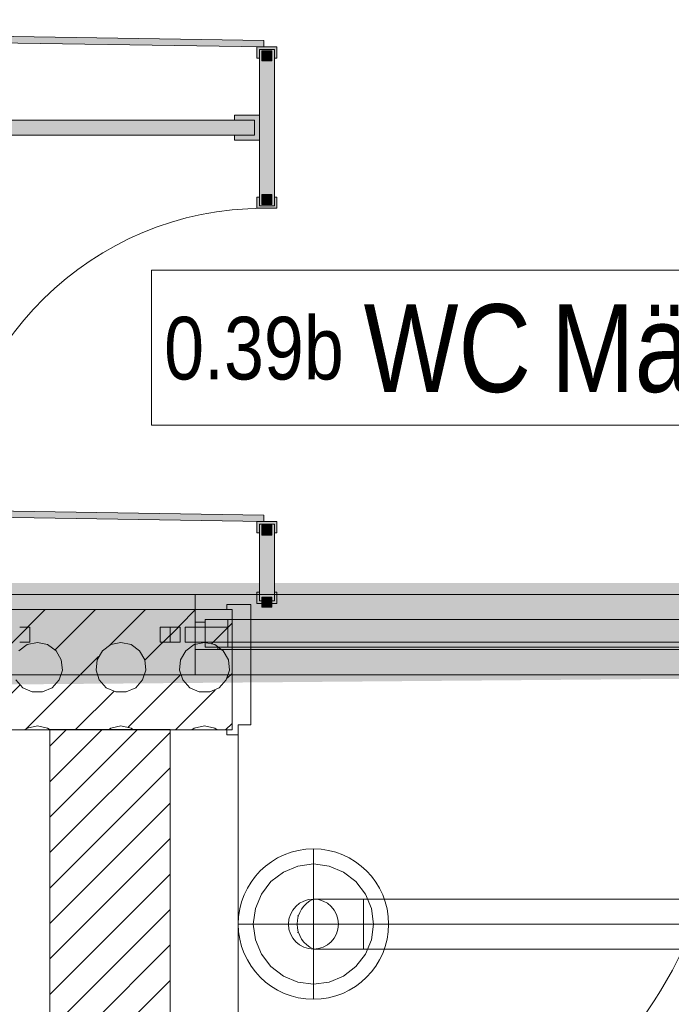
# Model space of a CAD drawing. Header units: metres. Extents: x -89 to 754, y -195 to 69.
# Tile 226 of 256: x 23.18 to 24.48, y 19.54 to 21.51. Entities that reach past the tile are written whole.
import ezdxf

# ---------------------------------------------------------------- set-up
doc = ezdxf.new("R2010")
doc.units = ezdxf.units.M
doc.header["$MEASUREMENT"] = 0
doc.linetypes.add('STRICHPUNKT2', pattern=[12.7, 6.35, -3.175, 0, -3.175])
doc.linetypes.add('Wipeout_Contour', pattern=[1, 0, -1])
for name, color, linetype in [('10 Fassade', 7, 'Continuous'), ('10 Wand außen', 7, 'Continuous'), ('70 Lüftung', 7, 'Continuous'), ('80 Raum 50stel', 7, 'Continuous'), ('Abbruch_00 Linien_Kreise_Splines', 7, 'Continuous'), ('Abbruch_00 Schraffuren', 7, 'Continuous'), ('Neubau_10 Wand innen', 7, 'Continuous')]:
    doc.layers.add(name, color=color, linetype=linetype)
doc.styles.add('ERSTELLTER_STIL_3', font='ARIALN.TTF')
doc.linetypes.add('Abbruch 1', pattern='A,0,[1,995_ARC_230 ERW_GR_EG_2607291.Shx,S=0.001984,R=0,X=0,Y=0],-0.25,0', length=0.25)

# ---------------------------------------------------------------- blocks, each defined once
blk = doc.blocks.new('WC-Trennwand - Nische - ACB_3')
at = {"layer": 'Neubau_10 Wand innen', "linetype": 'Continuous', "lineweight": 0, "true_color": 0xffffff}
for points in [[(0.962, 0.025), (0.962, 1.4975), (0.932, 1.4975), (0.932, 0.025)], [(0.161, 0.0065), (0.174, 0.0063), (0.1838, 0.6312), (0.1708, 0.6314)], [(1.108, 0.0065), (1.121, 0.0063), (1.1308, 0.6312), (1.1178, 0.6314)], [(0.922, 0.015), (0.972, 0.015), (0.972, 0.065), (0.962, 0.065), (0.962, 0.025), (0.932, 0.025), (0.932, 0.065), (0.922, 0.065)], [(-0.0025, -0.02), (0.02, -0.02), (0.02, -0.015), (0.0025, -0.015), (0.0025, 0.015), (0.02, 0.015), (0.02, 0.02), (-0.0025, 0.02)], [(0.161, 0.02), (0.1385, 0.02), (0.1385, 0.015), (0.156, 0.015), (0.156, -0.015), (0.1385, -0.015), (0.1385, -0.02), (0.161, -0.02)], [(0.786, -0.02), (0.8085, -0.02), (0.8085, -0.015), (0.791, -0.015), (0.791, 0.015), (0.8085, 0.015), (0.8085, 0.02), (0.786, 0.02)], [(1.108, 0.02), (1.0855, 0.02), (1.0855, 0.015), (1.103, 0.015), (1.103, -0.015), (1.0855, -0.015), (1.0855, -0.02), (1.108, -0.02)], [(-0.01, -0.01), (0.01, -0.01), (0.01, 0.01), (-0.01, 0.01)], [(0.0025, -0.015), (0.156, -0.015), (0.156, 0.015), (0.0025, 0.015)], [(0.1335, -0.01), (0.1535, -0.01), (0.1535, 0.01), (0.1335, 0.01)], [(0.791, -0.015), (1.103, -0.015), (1.103, 0.015), (0.791, 0.015)], [(0.7935, -0.01), (0.8135, -0.01), (0.8135, 0.01), (0.7935, 0.01)], [(1.0805, -0.01), (1.1005, -0.01), (1.1005, 0.01), (1.0805, 0.01)]]:
    blk.add_hatch(color=7, dxfattribs=at).paths.add_polyline_path(points)
at = {"layer": 'Neubau_10 Wand innen', "color": 253, "linetype": 'Continuous', "lineweight": 13, "true_color": 0x9f9f9f, "flags": 128}
for points in [[(0.962, 0.025), (0.962, 1.4975), (0.932, 1.4975), (0.932, 0.025)], [(0.161, 0.0065), (0.174, 0.0063), (0.1838, 0.6312), (0.1708, 0.6314)], [(1.108, 0.0065), (1.121, 0.0063), (1.1308, 0.6312), (1.1178, 0.6314)], [(0.922, 0.015), (0.972, 0.015), (0.972, 0.065), (0.962, 0.065), (0.962, 0.025), (0.932, 0.025), (0.932, 0.065), (0.922, 0.065)], [(-0.0025, -0.02), (0.02, -0.02), (0.02, -0.015), (0.0025, -0.015), (0.0025, 0.015), (0.02, 0.015), (0.02, 0.02), (-0.0025, 0.02)], [(0.161, 0.02), (0.1385, 0.02), (0.1385, 0.015), (0.156, 0.015), (0.156, -0.015), (0.1385, -0.015), (0.1385, -0.02), (0.161, -0.02)], [(0.786, -0.02), (0.8085, -0.02), (0.8085, -0.015), (0.791, -0.015), (0.791, 0.015), (0.8085, 0.015), (0.8085, 0.02), (0.786, 0.02)], [(1.108, 0.02), (1.0855, 0.02), (1.0855, 0.015), (1.103, 0.015), (1.103, -0.015), (1.0855, -0.015), (1.0855, -0.02), (1.108, -0.02)], [(-0.01, -0.01), (0.01, -0.01), (0.01, 0.01), (-0.01, 0.01)], [(0.0025, -0.015), (0.156, -0.015), (0.156, 0.015), (0.0025, 0.015)], [(0.1335, -0.01), (0.1535, -0.01), (0.1535, 0.01), (0.1335, 0.01)], [(0.791, -0.015), (1.103, -0.015), (1.103, 0.015), (0.791, 0.015)], [(0.7935, -0.01), (0.8135, -0.01), (0.8135, 0.01), (0.7935, 0.01)], [(1.0805, -0.01), (1.1005, -0.01), (1.1005, 0.01), (1.0805, 0.01)]]:
    blk.add_lwpolyline(points, close=True, dxfattribs=at)
at = {"layer": 'Neubau_10 Wand innen', "color": 253, "linetype": 'Continuous', "lineweight": 13, "true_color": 0x9f9f9f}
for centre in [(0.161, 0.0065), (1.108, 0.0065)]:
    blk.add_arc(centre, 0.625, 0, 89.1046, dxfattribs=at)
blk = doc.blocks.new('*X632')
at = {"layer": 'Neubau_10 Wand innen', "color": 8, "linetype": 'Continuous', "lineweight": 9}
for p, q in [((23.0951, 20.1951), (23.2322, 20.3322)), ((23.252, 20.252), (23.3322, 20.3322)), ((23.3618, 20.2618), (23.4322, 20.3322)), ((23.5, 20.3), (23.5322, 20.3322)), ((23.4312, 20.2312), (23.5, 20.3)), ((23.5645, 20.2645), (23.6049, 20.3049)), ((23.1963, 20.2623), (23.1795, 20.2501)), ((23.2167, 20.2667), (23.1963, 20.2623)), ((23.237, 20.2623), (23.2167, 20.2667)), ((23.2538, 20.2501), (23.237, 20.2623)), ((23.363, 20.2623), (23.3462, 20.2501)), ((23.3833, 20.2667), (23.363, 20.2623)), ((23.4037, 20.2623), (23.3833, 20.2667)), ((23.4205, 20.2501), (23.4037, 20.2623)), ((23.5297, 20.2623), (23.5128, 20.2501)), ((23.55, 20.2667), (23.5297, 20.2623)), ((23.5703, 20.2623), (23.55, 20.2667)), ((23.5872, 20.2501), (23.5703, 20.2623)), ((23.1951, 20.0951), (23.3382, 20.2382)), ((23.2642, 20.2321), (23.2538, 20.2501)), ((23.3462, 20.2501), (23.3358, 20.2321)), ((23.4309, 20.2321), (23.4205, 20.2501)), ((23.5128, 20.2501), (23.5024, 20.2321)), ((23.5976, 20.2321), (23.5872, 20.2501)), ((23.2664, 20.2114), (23.2642, 20.2321)), ((23.3358, 20.2321), (23.3336, 20.2114)), ((23.4331, 20.2114), (23.4309, 20.2321)), ((23.5024, 20.2321), (23.5003, 20.2114)), ((23.5997, 20.2114), (23.5976, 20.2321)), ((23.26, 20.1917), (23.2664, 20.2114)), ((23.3336, 20.2114), (23.34, 20.1917)), ((23.3978, 20.0978), (23.5, 20.2)), ((23.4266, 20.1917), (23.4331, 20.2114)), ((23.5, 20.2), (23.5022, 20.2022)), ((23.5003, 20.2114), (23.5067, 20.1917)), ((23.5933, 20.1917), (23.5997, 20.2114)), ((23.5951, 20.1951), (23.6049, 20.2049)), ((23.0922, 20.0922), (23.1813, 20.1813)), ((23.1734, 20.1917), (23.1873, 20.1762)), ((23.2461, 20.1762), (23.26, 20.1917)), ((23.34, 20.1917), (23.3539, 20.1762)), ((23.4127, 20.1762), (23.4266, 20.1917)), ((23.5067, 20.1917), (23.5206, 20.1762)), ((23.5794, 20.1762), (23.5933, 20.1917)), ((23.1873, 20.1762), (23.2063, 20.1678)), ((23.2063, 20.1678), (23.2271, 20.1678)), ((23.2271, 20.1678), (23.2461, 20.1762)), ((23.2922, 20.0922), (23.3688, 20.1688)), ((23.3539, 20.1762), (23.3729, 20.1678)), ((23.3729, 20.1678), (23.3937, 20.1678)), ((23.3937, 20.1678), (23.4127, 20.1762)), ((23.5, 20.1), (23.5715, 20.1715)), ((23.5206, 20.1762), (23.5396, 20.1678)), ((23.5396, 20.1678), (23.5604, 20.1678)), ((23.5604, 20.1678), (23.5794, 20.1762)), ((23.2167, 20.1), (23.1963, 20.0957)), ((23.237, 20.0957), (23.2167, 20.1)), ((23.3833, 20.1), (23.363, 20.0957)), ((23.4037, 20.0957), (23.3833, 20.1)), ((23.4922, 20.0922), (23.5, 20.1)), ((23.55, 20.1), (23.5297, 20.0957)), ((23.5703, 20.0957), (23.55, 20.1)), ((23.5922, 20.0922), (23.6049, 20.1049)), ((23.1963, 20.0957), (23.1916, 20.0922)), ((23.2418, 20.0922), (23.237, 20.0957)), ((23.363, 20.0957), (23.3582, 20.0922)), ((23.4084, 20.0922), (23.4037, 20.0957)), ((23.5297, 20.0957), (23.5249, 20.0922)), ((23.5751, 20.0922), (23.5703, 20.0957))]:
    blk.add_line(p, q, dxfattribs=at)
blk = doc.blocks.new('Blockrahmentür 1-Fl 27_31')
at = {"layer": 'Neubau_10 Wand innen', "color": 7, "linetype": 'Continuous', "lineweight": 13}
for p, q in [((0.4925, -0.01), (0.4925, 0.975)), ((-0.4925, -0.01), (-0.515, -0.01)), ((-0.515, -0.01), (-0.515, -0.02)), ((-0.4925, -0.03), (-0.4925, -0.01)), ((0.4925, -0.03), (0.4925, -0.01)), ((0.4925, -0.01), (0.515, -0.01)), ((0.515, -0.01), (0.515, -0.02)), ((-0.515, -0.02), (-0.505, -0.02)), ((-0.505, -0.02), (-0.505, -0.26)), ((-0.4675, -0.03), (-0.4925, -0.03)), ((-0.4675, -0.27), (-0.4675, -0.03)), ((0.4675, -0.27), (0.4675, -0.03)), ((0.4675, -0.03), (0.4925, -0.03)), ((0.515, -0.02), (0.505, -0.02)), ((0.505, -0.02), (0.505, -0.26)), ((-0.505, -0.26), (-0.515, -0.26)), ((-0.515, -0.26), (-0.515, -0.27)), ((-0.515, -0.27), (-0.4675, -0.27)), ((0.515, -0.27), (0.4675, -0.27)), ((0.505, -0.26), (0.515, -0.26)), ((0.515, -0.26), (0.515, -0.27))]:
    blk.add_line(p, q, dxfattribs=at)
at = {"layer": 'Neubau_10 Wand innen', "color": 7, "linetype": 'Continuous', "lineweight": 9}
for p, q in [((-0.505, -0.26), (-0.505, -0.02)), ((-0.505, -0.26), (-0.505, -0.02)), ((0.505, -0.26), (0.505, -0.02)), ((0.505, -0.26), (0.505, -0.02))]:
    blk.add_line(p, q, dxfattribs=at)
blk.add_arc((0.4925, -0.01), 0.985, 90, 180, dxfattribs=at)

msp = doc.modelspace()

# ---------------------------------------------------------------- hatches: boundary and pattern name
at = {"layer": '10 Wand außen', "linetype": 'Continuous', "lineweight": 18, "true_color": 0x1f1f1f}
h = msp.add_hatch(dxfattribs=at)
h.set_pattern_fill('Hochlochziegel_0001', color=250, style=0, pattern_type=2)
h.set_pattern_definition([(45, (0, 0), (-0.03535534, 0.03535534), [])])
h.paths.add_polyline_path([(23.4813, 16.9419), (23.4813, 20.0928), (23.2413, 20.0928), (23.2413, 16.9419)])

# ---------------------------------------------------------------- linework, layer by layer
at = {"layer": '10 Fassade', "color": 7, "linetype": 'Continuous', "lineweight": 13}
for p, q in [((23.4813, 20.3622), (23.1813, 20.3622)), ((23.4813, 20.3622), (23.1813, 20.3622)), ((23.4813, 20.2022), (23.1813, 20.2022)), ((23.4813, 20.2022), (23.1813, 20.2022))]:
    msp.add_line(p, q, dxfattribs=at)
at = {"layer": '10 Wand außen', "color": 7, "linetype": 'Continuous', "lineweight": 13, "flags": 128}
for points in [[(23.4813, 20.0928), (23.2413, 20.0928)], [(23.2413, 20.0928), (23.2413, 16.9419)], [(23.4813, 16.9419), (23.4813, 20.0928)]]:
    msp.add_lwpolyline(points, dxfattribs=at)
at = {"layer": '70 Lüftung', "color": 253, "linetype": 'STRICHPUNKT2', "lineweight": 18, "true_color": 0xaaaaaa}
for p, q in [((23.7674, 19.5546), (23.7674, 19.8546)), ((23.6174, 19.7046), (23.9174, 19.7046))]:
    msp.add_line(p, q, dxfattribs=at)
at = {"layer": '70 Lüftung', "color": 253, "linetype": 'Continuous', "lineweight": 18, "true_color": 0xaaaaaa}
for p, q in [((23.7674, 19.8246), (23.7364, 19.8205)), ((23.7985, 19.8205), (23.7674, 19.8246)), ((23.7074, 19.8085), (23.6826, 19.7895)), ((23.7364, 19.8205), (23.7074, 19.8085)), ((23.8274, 19.8085), (23.7985, 19.8205)), ((23.8523, 19.7895), (23.8274, 19.8085)), ((23.6826, 19.7895), (23.6635, 19.7646)), ((23.8714, 19.7646), (23.8523, 19.7895)), ((23.6635, 19.7646), (23.6515, 19.7357)), ((23.8833, 19.7357), (23.8714, 19.7646)), ((23.6515, 19.7357), (23.6474, 19.7046)), ((23.8874, 19.7046), (23.8833, 19.7357)), ((23.7353, 19.7213), (23.7375, 19.7213)), ((23.6474, 19.7046), (23.6515, 19.6735)), ((23.7353, 19.6879), (23.7375, 19.6879)), ((23.7674, 19.7046), (23.7675, 19.7046)), ((23.8833, 19.6735), (23.8874, 19.7046)), ((23.6515, 19.6735), (23.6635, 19.6446)), ((23.8714, 19.6446), (23.8833, 19.6735)), ((23.6635, 19.6446), (23.6826, 19.6197)), ((23.8523, 19.6197), (23.8714, 19.6446)), ((23.6826, 19.6197), (23.7074, 19.6007)), ((23.8274, 19.6007), (23.8523, 19.6197)), ((23.7074, 19.6007), (23.7364, 19.5887)), ((23.7364, 19.5887), (23.7674, 19.5846)), ((23.7674, 19.5846), (23.7985, 19.5887)), ((23.7985, 19.5887), (23.8274, 19.6007))]:
    msp.add_line(p, q, dxfattribs=at)
at = {"layer": '70 Lüftung', "color": 2, "linetype": 'Continuous', "lineweight": 18}
for p, q in [((23.7708, 19.7546), (23.7674, 19.7546)), ((23.7808, 19.7546), (23.7708, 19.7546)), ((23.7967, 19.7546), (23.7808, 19.7546)), ((23.8174, 19.7546), (23.7967, 19.7546)), ((23.8416, 19.7546), (23.8174, 19.7546)), ((23.8674, 19.7546), (23.8416, 19.7546)), ((23.8674, 19.7546), (23.8674, 19.6546)), ((24.9493, 19.7546), (23.8674, 19.7546)), ((23.8674, 19.7546), (23.8674, 19.7253)), ((23.8674, 19.7253), (23.8674, 19.6839)), ((23.7353, 19.7213), (23.7375, 19.7213)), ((23.7353, 19.6879), (23.7375, 19.6879)), ((23.8674, 19.6839), (23.8674, 19.6546)), ((23.7708, 19.6546), (23.7674, 19.6546)), ((23.7808, 19.6546), (23.7708, 19.6546)), ((23.7967, 19.6546), (23.7808, 19.6546)), ((23.8174, 19.6546), (23.7967, 19.6546)), ((23.8416, 19.6546), (23.8174, 19.6546)), ((23.8674, 19.6546), (23.8416, 19.6546)), ((23.8674, 19.6546), (24.9493, 19.6546))]:
    msp.add_line(p, q, dxfattribs=at)
at = {"layer": '70 Lüftung', "color": 2, "linetype": 'STRICHPUNKT2', "lineweight": 18}
for p, q in [((23.8674, 19.7046), (23.7674, 19.7046)), ((24.9493, 19.7046), (23.8674, 19.7046))]:
    msp.add_line(p, q, dxfattribs=at)
at = {"layer": '70 Lüftung', "color": 253, "linetype": 'Continuous', "lineweight": 18, "true_color": 0xaaaaaa}
for radius in [0.15, 0.05]:
    msp.add_circle((23.7674, 19.7046), radius, dxfattribs=at)
at = {"layer": '70 Lüftung', "color": 2, "linetype": 'Continuous', "lineweight": 18}
msp.add_circle((23.7674, 19.7046), 0.05, dxfattribs=at)
msp.add_arc((23.7896, 19.7046), 0.0547, 113.9523, 246.0477, dxfattribs=at)
at = {"layer": '70 Lüftung', "color": 253, "linetype": 'Continuous', "lineweight": 18, "true_color": 0xaaaaaa}
msp.add_arc((23.7896, 19.7046), 0.0547, 113.9523, 246.0477, dxfattribs=at)
at = {"layer": '80 Raum 50stel', "color": 7, "linetype": 'Continuous', "lineweight": 9, "flags": 128}
msp.add_lwpolyline([(23.4445, 20.6999), (25.1081, 20.6999), (25.1081, 21.0093), (23.4445, 21.0093), (23.4445, 20.6999)], close=True, dxfattribs=at)
at = {"layer": 'Neubau_10 Wand innen', "color": 7, "linetype": 'Continuous', "lineweight": 9, "flags": 128}
msp.add_lwpolyline([(20.7313, 20.0922), (23.6049, 20.0922)], dxfattribs=at)

# ---------------------------------------------------------------- texts
at = {"layer": '80 Raum 50stel', "color": 7, "linetype": 'Continuous', "lineweight": 9, "insert": (23.4695, 20.7638), "char_height": 0.125, "attachment_point": 7, "style": 'ERSTELLTER_STIL_3'}
msp.add_mtext('\\A1;{\\pql;\\fArial Narrow|b0|i0|c0|p0;\\W1.000000;0.39b \\fArial Narrow|b0|i0|c0|p0;\\H1.400000x;\\W1.000000;WC\\fArial Narrow|b0|i0|c0|p0;\\H0.714286x;\\W1.000000; \\fArial Narrow|b0|i0|c0|p0;\\H1.400000x;\\W1.000000;Mädchen}', dxfattribs=at)

# ---------------------------------------------------------------- wipeouts: each hides what was drawn before it
at = {"color": 254, "linetype": 'Wipeout_Contour', "lineweight": 0, "ltscale": 127.029035}
msp.add_wipeout([(23.8263, 20.2972), (24.9647, 20.2972), (24.9647, 20.3622), (23.8263, 20.3622)], dxfattribs=at).dxf.layer = '10 Fassade'
at = {"color": 254, "linetype": 'Wipeout_Contour', "lineweight": 0, "ltscale": 123.221542}
msp.add_wipeout([(23.1613, 20.2972), (23.1613, 20.2672), (23.2013, 20.2672), (23.2013, 20.2972)], dxfattribs=at).dxf.layer = '10 Fassade'
at = {"color": 254, "linetype": 'Wipeout_Contour', "lineweight": 0, "ltscale": 124.127068}
msp.add_wipeout([(23.4613, 20.2972), (23.4613, 20.2672), (23.5013, 20.2672), (23.5013, 20.2972)], dxfattribs=at).dxf.layer = '10 Fassade'

# ---------------------------------------------------------------- next in the draw order: linework, layer by layer
at = {"layer": '10 Fassade', "color": 7, "linetype": 'Continuous', "lineweight": 13}
for p, q in [((23.2013, 20.2972), (23.1813, 20.2972)), ((23.2013, 20.2972), (23.2013, 20.2672)), ((23.4613, 20.2972), (23.4613, 20.2672)), ((23.4813, 20.2972), (23.4613, 20.2972)), ((23.5013, 20.2972), (23.4813, 20.2972)), ((23.5013, 20.2972), (23.5013, 20.2672)), ((23.2013, 20.2672), (23.1813, 20.2672)), ((23.4813, 20.2672), (23.4613, 20.2672)), ((23.5013, 20.2672), (23.4813, 20.2672))]:
    msp.add_line(p, q, dxfattribs=at)
at = {"layer": '10 Fassade', "color": 7, "linetype": 'Continuous', "lineweight": 9, "flags": 128}
msp.add_lwpolyline([(23.5013, 20.2672), (23.5013, 20.2972), (23.4613, 20.2972), (23.4613, 20.2672)], close=True, dxfattribs=at)
msp.add_lwpolyline([(23.4813, 20.2672), (23.4813, 20.2972)], dxfattribs=at)

# ---------------------------------------------------------------- next in the draw order: wipeouts: each hides what was drawn before it
at = {"color": 254, "linetype": 'Wipeout_Contour', "lineweight": 0, "ltscale": 126.907985}
msp.add_wipeout([(23.8263, 20.2972), (23.8263, 20.2672), (24.9647, 20.2672), (24.9647, 20.2972)], dxfattribs=at).dxf.layer = '10 Fassade'

# ---------------------------------------------------------------- next in the draw order: wipeouts: each hides what was drawn before it
at = {"color": 254, "linetype": 'Wipeout_Contour', "lineweight": 0, "ltscale": 124.845609}
msp.add_wipeout([(23.5313, 20.2972), (23.8263, 20.2972), (23.8263, 20.3622), (23.5313, 20.3622)], dxfattribs=at).dxf.layer = '10 Fassade'
at = {"color": 254, "linetype": 'Wipeout_Contour', "lineweight": 0, "ltscale": 123.221542}
msp.add_wipeout([(23.1613, 20.2972), (23.1613, 20.2672), (23.2013, 20.2672), (23.2013, 20.2972)], dxfattribs=at).dxf.layer = '10 Fassade'
at = {"color": 254, "linetype": 'Wipeout_Contour', "lineweight": 0, "ltscale": 124.127068}
msp.add_wipeout([(23.4613, 20.2972), (23.4613, 20.2672), (23.5013, 20.2672), (23.5013, 20.2972)], dxfattribs=at).dxf.layer = '10 Fassade'
at = {"color": 254, "linetype": 'Wipeout_Contour', "lineweight": 0, "ltscale": 126.78608}
msp.add_wipeout([(24.9647, 20.2672), (23.8263, 20.2672), (23.8263, 20.2022), (24.9647, 20.2022)], dxfattribs=at).dxf.layer = '10 Fassade'

# ---------------------------------------------------------------- next in the draw order: linework, layer by layer
at = {"layer": '10 Fassade', "color": 7, "linetype": 'Continuous', "lineweight": 13}
for p, q in [((23.5313, 20.3622), (23.4813, 20.3622)), ((23.2013, 20.2972), (23.1813, 20.2972)), ((23.2013, 20.2972), (23.2013, 20.2672)), ((23.4613, 20.2972), (23.4613, 20.2672)), ((23.4813, 20.2972), (23.4613, 20.2972)), ((23.5013, 20.2972), (23.4813, 20.2972)), ((23.5013, 20.2972), (23.5013, 20.2672)), ((23.2013, 20.2672), (23.1813, 20.2672)), ((23.4813, 20.2672), (23.4613, 20.2672)), ((23.5013, 20.2672), (23.4813, 20.2672))]:
    msp.add_line(p, q, dxfattribs=at)
at = {"layer": '10 Fassade', "color": 7, "linetype": 'Continuous', "lineweight": 9, "flags": 128}
msp.add_lwpolyline([(23.5313, 20.3622), (23.8263, 20.3622), (24.9647, 20.3622)], dxfattribs=at)
at = {"layer": '10 Fassade', "color": 7, "linetype": 'Continuous', "lineweight": 13, "flags": 128}
msp.add_lwpolyline([(23.5013, 20.2672), (23.5013, 20.2972), (23.4613, 20.2972), (23.4613, 20.2672)], close=True, dxfattribs=at)
msp.add_lwpolyline([(23.4813, 20.2672), (23.4813, 20.2972)], dxfattribs=at)

# ---------------------------------------------------------------- next in the draw order: wipeouts: each hides what was drawn before it
at = {"color": 254, "linetype": 'Wipeout_Contour', "lineweight": 0, "ltscale": 124.722459}
msp.add_wipeout([(23.5313, 20.2972), (23.5313, 20.2672), (23.8263, 20.2672), (23.8263, 20.2972)], dxfattribs=at).dxf.layer = '10 Fassade'

# ---------------------------------------------------------------- next in the draw order: wipeouts: each hides what was drawn before it
at = {"color": 254, "linetype": 'Wipeout_Contour', "lineweight": 0, "ltscale": 124.598428}
msp.add_wipeout([(23.8263, 20.2672), (23.5313, 20.2672), (23.5313, 20.2022), (23.8263, 20.2022)], dxfattribs=at).dxf.layer = '10 Fassade'

# ---------------------------------------------------------------- next in the draw order: linework, layer by layer
at = {"layer": '10 Fassade', "color": 7, "linetype": 'Continuous', "lineweight": 13}
msp.add_line((23.5313, 20.2022), (23.4813, 20.2022), dxfattribs=at)
at = {"layer": '10 Fassade', "color": 7, "linetype": 'Continuous', "lineweight": 9, "flags": 128}
msp.add_lwpolyline([(23.5313, 20.2022), (23.8263, 20.2022), (24.9647, 20.2022)], dxfattribs=at)

# ---------------------------------------------------------------- next in the draw order: wipeouts: each hides what was drawn before it
at = {"color": 254, "linetype": 'Wipeout_Contour', "lineweight": 0, "ltscale": 124.25642}
msp.add_wipeout([(23.5113, 20.2972), (23.5113, 20.2732), (23.5313, 20.2732), (23.5313, 20.2972)], dxfattribs=at).dxf.layer = '10 Fassade'

# ---------------------------------------------------------------- next in the draw order: linework, layer by layer
at = {"layer": '10 Fassade', "color": 7, "linetype": 'Continuous', "lineweight": 13}
for p, q in [((23.5313, 20.3622), (23.5313, 20.2972)), ((23.5313, 20.2972), (23.5113, 20.2972))]:
    msp.add_line(p, q, dxfattribs=at)
at = {"layer": '10 Fassade', "color": 7, "linetype": 'Continuous', "lineweight": 9, "flags": 128}
msp.add_lwpolyline([(24.9647, 20.2972), (23.8263, 20.2972), (23.5313, 20.2972)], dxfattribs=at)

# ---------------------------------------------------------------- next in the draw order: wipeouts: each hides what was drawn before it
at = {"color": 254, "linetype": 'Wipeout_Contour', "lineweight": 0, "ltscale": 124.217529}
msp.add_wipeout([(23.5113, 20.2672), (23.5313, 20.2672), (23.5313, 20.2732), (23.5113, 20.2732)], dxfattribs=at).dxf.layer = '10 Fassade'

# ---------------------------------------------------------------- next in the draw order: linework, layer by layer
at = {"layer": '10 Fassade', "color": 7, "linetype": 'Continuous', "lineweight": 13}
for p, q in [((23.5113, 20.2972), (23.5113, 20.2672)), ((23.5313, 20.2672), (23.5113, 20.2672)), ((23.5313, 20.2672), (23.5313, 20.2022))]:
    msp.add_line(p, q, dxfattribs=at)
at = {"layer": '10 Fassade', "color": 7, "linetype": 'Continuous', "lineweight": 9, "flags": 128}
for points in [[(23.5313, 20.2672), (23.5313, 20.2972)], [(24.9647, 20.2672), (23.8263, 20.2672), (23.5313, 20.2672)]]:
    msp.add_lwpolyline(points, dxfattribs=at)

# ---------------------------------------------------------------- next in the draw order: wipeouts: each hides what was drawn before it
at = {"color": 254, "linetype": 'Wipeout_Contour', "lineweight": 0, "ltscale": 126.46103}
msp.add_wipeout([(24.8997, 20.2572), (24.8997, 20.3122), (23.5963, 20.3122), (23.5963, 20.2572)], dxfattribs=at).dxf.layer = '10 Fassade'

# ---------------------------------------------------------------- next in the draw order: linework, layer by layer
at = {"layer": '10 Fassade', "color": 7, "linetype": 'Continuous', "lineweight": 13}
for p, q in [((24.8997, 20.3122), (23.5963, 20.3122)), ((24.8997, 20.2672), (23.5963, 20.2672))]:
    msp.add_line(p, q, dxfattribs=at)

# ---------------------------------------------------------------- next in the draw order: wipeouts: each hides what was drawn before it
at = {"color": 254, "linetype": 'Wipeout_Contour', "lineweight": 0, "ltscale": 126.384874}
msp.add_wipeout([(23.5763, 20.2522), (24.9197, 20.2522), (24.9197, 20.2572), (23.5763, 20.2572)], dxfattribs=at).dxf.layer = '10 Fassade'

# ---------------------------------------------------------------- next in the draw order: linework, layer by layer
at = {"layer": '10 Fassade', "color": 7, "linetype": 'Continuous', "lineweight": 13}
msp.add_line((23.5963, 20.2572), (24.8997, 20.2572), dxfattribs=at)
at = {"layer": '10 Fassade', "color": 7, "linetype": 'Continuous', "lineweight": 13, "flags": 128}
for points in [[(23.5313, 20.2522), (23.5763, 20.2522), (23.5763, 20.2572), (23.5513, 20.2572), (23.5513, 20.3072), (23.5313, 20.3072)], [(23.5513, 20.2572), (23.5963, 20.2572), (23.5963, 20.3122), (23.5513, 20.3122)], [(23.5763, 20.2522), (24.9197, 20.2522), (24.9197, 20.2572), (23.5763, 20.2572)]]:
    msp.add_lwpolyline(points, close=True, dxfattribs=at)

# ---------------------------------------------------------------- next in the draw order: wipeouts: each hides what was drawn before it
at = {"color": 254, "linetype": 'Wipeout_Contour', "lineweight": 0, "ltscale": 127.029035}
msp.add_wipeout([(23.8263, 20.2972), (24.9647, 20.2972), (24.9647, 20.3622), (23.8263, 20.3622)], dxfattribs=at).dxf.layer = '10 Fassade'

# ---------------------------------------------------------------- next in the draw order: wipeouts: each hides what was drawn before it
at = {"color": 254, "linetype": 'Wipeout_Contour', "lineweight": 0, "ltscale": 126.907985}
msp.add_wipeout([(23.8263, 20.2972), (23.8263, 20.2672), (24.9647, 20.2672), (24.9647, 20.2972)], dxfattribs=at).dxf.layer = '10 Fassade'

# ---------------------------------------------------------------- next in the draw order: wipeouts: each hides what was drawn before it
at = {"color": 254, "linetype": 'Wipeout_Contour', "lineweight": 0, "ltscale": 124.845609}
msp.add_wipeout([(23.5313, 20.2972), (23.8263, 20.2972), (23.8263, 20.3622), (23.5313, 20.3622)], dxfattribs=at).dxf.layer = '10 Fassade'
at = {"color": 254, "linetype": 'Wipeout_Contour', "lineweight": 0, "ltscale": 126.78608}
msp.add_wipeout([(24.9647, 20.2672), (23.8263, 20.2672), (23.8263, 20.2022), (24.9647, 20.2022)], dxfattribs=at).dxf.layer = '10 Fassade'

# ---------------------------------------------------------------- next in the draw order: linework, layer by layer
at = {"layer": '10 Fassade', "color": 7, "linetype": 'Continuous', "lineweight": 13}
msp.add_line((23.5313, 20.3622), (23.4813, 20.3622), dxfattribs=at)
at = {"layer": '10 Fassade', "color": 7, "linetype": 'Continuous', "lineweight": 13, "flags": 128}
msp.add_lwpolyline([(23.5313, 20.3622), (23.8263, 20.3622), (24.9647, 20.3622)], dxfattribs=at)
at = {"layer": 'Neubau_10 Wand innen', "color": 7, "linetype": 'Continuous', "lineweight": 9, "flags": 128}
msp.add_lwpolyline([(23.6049, 20.3322), (20.7313, 20.3322)], dxfattribs=at)

# ---------------------------------------------------------------- next in the draw order: block references
at = {"layer": 'Neubau_10 Wand innen', "color": 253, "linetype": 'Continuous', "lineweight": 13, "true_color": 0x9f9f9f, "rotation": 90}
msp.add_blockref('WC-Trennwand - Nische - ACB_3', (23.6746, 20.3468), dxfattribs=at)

# ---------------------------------------------------------------- next in the draw order: wipeouts: each hides what was drawn before it
at = {"color": 254, "linetype": 'Wipeout_Contour', "lineweight": 0, "ltscale": 124.722459}
msp.add_wipeout([(23.5313, 20.2972), (23.5313, 20.2672), (23.8263, 20.2672), (23.8263, 20.2972)], dxfattribs=at).dxf.layer = '10 Fassade'

# ---------------------------------------------------------------- next in the draw order: wipeouts: each hides what was drawn before it
at = {"color": 254, "linetype": 'Wipeout_Contour', "lineweight": 0, "ltscale": 124.598428}
msp.add_wipeout([(23.8263, 20.2672), (23.5313, 20.2672), (23.5313, 20.2022), (23.8263, 20.2022)], dxfattribs=at).dxf.layer = '10 Fassade'

# ---------------------------------------------------------------- next in the draw order: linework, layer by layer
at = {"layer": '10 Fassade', "color": 7, "linetype": 'Continuous', "lineweight": 13}
msp.add_line((23.5313, 20.2022), (23.4813, 20.2022), dxfattribs=at)
at = {"layer": '10 Fassade', "color": 7, "linetype": 'Continuous', "lineweight": 13, "flags": 128}
msp.add_lwpolyline([(23.5313, 20.2022), (23.8263, 20.2022), (24.9647, 20.2022)], dxfattribs=at)

# ---------------------------------------------------------------- next in the draw order: wipeouts: each hides what was drawn before it
at = {"color": 254, "linetype": 'Wipeout_Contour', "lineweight": 0, "ltscale": 124.25642}
msp.add_wipeout([(23.5113, 20.2972), (23.5113, 20.2732), (23.5313, 20.2732), (23.5313, 20.2972)], dxfattribs=at).dxf.layer = '10 Fassade'

# ---------------------------------------------------------------- next in the draw order: linework, layer by layer
at = {"layer": '10 Fassade', "color": 7, "linetype": 'Continuous', "lineweight": 13}
for p, q in [((23.5313, 20.3622), (23.5313, 20.2972)), ((23.5313, 20.2972), (23.5113, 20.2972))]:
    msp.add_line(p, q, dxfattribs=at)
at = {"layer": '10 Fassade', "color": 7, "linetype": 'Continuous', "lineweight": 13, "flags": 128}
msp.add_lwpolyline([(24.9647, 20.2972), (23.8263, 20.2972), (23.5313, 20.2972)], dxfattribs=at)

# ---------------------------------------------------------------- next in the draw order: wipeouts: each hides what was drawn before it
at = {"color": 254, "linetype": 'Wipeout_Contour', "lineweight": 0, "ltscale": 124.217529}
msp.add_wipeout([(23.5113, 20.2672), (23.5313, 20.2672), (23.5313, 20.2732), (23.5113, 20.2732)], dxfattribs=at).dxf.layer = '10 Fassade'

# ---------------------------------------------------------------- next in the draw order: linework, layer by layer
at = {"layer": '10 Fassade', "color": 7, "linetype": 'Continuous', "lineweight": 13}
for p, q in [((23.5113, 20.2972), (23.5113, 20.2672)), ((23.5313, 20.2672), (23.5113, 20.2672)), ((23.5313, 20.2672), (23.5313, 20.2022))]:
    msp.add_line(p, q, dxfattribs=at)
at = {"layer": '10 Fassade', "color": 7, "linetype": 'Continuous', "lineweight": 13, "flags": 128}
for points in [[(23.5313, 20.2672), (23.5313, 20.2972)], [(24.9647, 20.2672), (23.8263, 20.2672), (23.5313, 20.2672)]]:
    msp.add_lwpolyline(points, dxfattribs=at)

# ---------------------------------------------------------------- next in the draw order: wipeouts: each hides what was drawn before it
at = {"color": 254, "linetype": 'Wipeout_Contour', "lineweight": 0, "ltscale": 126.46103}
msp.add_wipeout([(24.8997, 20.2572), (24.8997, 20.3122), (23.5963, 20.3122), (23.5963, 20.2572)], dxfattribs=at).dxf.layer = '10 Fassade'

# ---------------------------------------------------------------- next in the draw order: linework, layer by layer
at = {"layer": '10 Fassade', "color": 7, "linetype": 'Continuous', "lineweight": 13}
for p, q in [((24.8997, 20.3122), (23.5963, 20.3122)), ((24.8997, 20.2672), (23.5963, 20.2672))]:
    msp.add_line(p, q, dxfattribs=at)

# ---------------------------------------------------------------- next in the draw order: wipeouts: each hides what was drawn before it
at = {"color": 254, "linetype": 'Wipeout_Contour', "lineweight": 0, "ltscale": 126.384874}
msp.add_wipeout([(23.5763, 20.2522), (24.9197, 20.2522), (24.9197, 20.2572), (23.5763, 20.2572)], dxfattribs=at).dxf.layer = '10 Fassade'

# ---------------------------------------------------------------- next in the draw order: hatches: boundary and pattern name
at = {"layer": 'Abbruch_00 Schraffuren', "linetype": 'Continuous', "lineweight": 0, "true_color": 0xffffff}
msp.add_hatch(color=7, dxfattribs=at).paths.add_polyline_path([(20.7313, 20.1624), (25.2682, 20.2004), (26.9246, 24.2409), (26.7822, 24.454), (25.0968, 20.3852), (20.6988, 20.3852), (20.6988, 20.3322), (20.7313, 20.3322)])

# ---------------------------------------------------------------- next in the draw order: linework, layer by layer
at = {"layer": '10 Fassade', "color": 7, "linetype": 'Continuous', "lineweight": 13}
msp.add_line((23.5963, 20.2572), (24.8997, 20.2572), dxfattribs=at)
at = {"layer": '10 Fassade', "color": 7, "linetype": 'Continuous', "lineweight": 13, "flags": 128}
for points in [[(23.5313, 20.2522), (23.5763, 20.2522), (23.5763, 20.2572), (23.5513, 20.2572), (23.5513, 20.3072), (23.5313, 20.3072)], [(23.5513, 20.2572), (23.5963, 20.2572), (23.5963, 20.3122), (23.5513, 20.3122)], [(23.5763, 20.2522), (24.9197, 20.2522), (24.9197, 20.2572), (23.5763, 20.2572)]]:
    msp.add_lwpolyline(points, close=True, dxfattribs=at)
at = {"layer": 'Abbruch_00 Linien_Kreise_Splines', "color": 40, "linetype": 'Abbruch 1', "lineweight": 9, "true_color": 0xe6c200}
msp.add_lwpolyline([(26.8077, 24.4319), (25.1112, 20.3622), (20.7313, 20.3622), (20.7313, 20.2022), (25.2181, 20.2022), (26.9039, 24.2719), (26.8077, 24.2719), (26.9039, 24.2719)], dxfattribs=at)
at = {"layer": 'Neubau_10 Wand innen', "color": 7, "linetype": 'Continuous', "lineweight": 9}
msp.add_line((23.6049, 20.3322), (23.6049, 20.0922), dxfattribs=at)

# ---------------------------------------------------------------- next in the draw order: block references
at = {"layer": 'Neubau_10 Wand innen', "color": 7, "linetype": 'Continuous', "lineweight": 13, "rotation": 180}
msp.add_blockref('Blockrahmentür 1-Fl 27_31', (24.1099, 20.0722), dxfattribs=at)
at = {"layer": 'Neubau_10 Wand innen', "color": 7, "lineweight": 9}
msp.add_blockref('*X632', (0, 0), dxfattribs=at)

doc.saveas('drawing.dxf')
